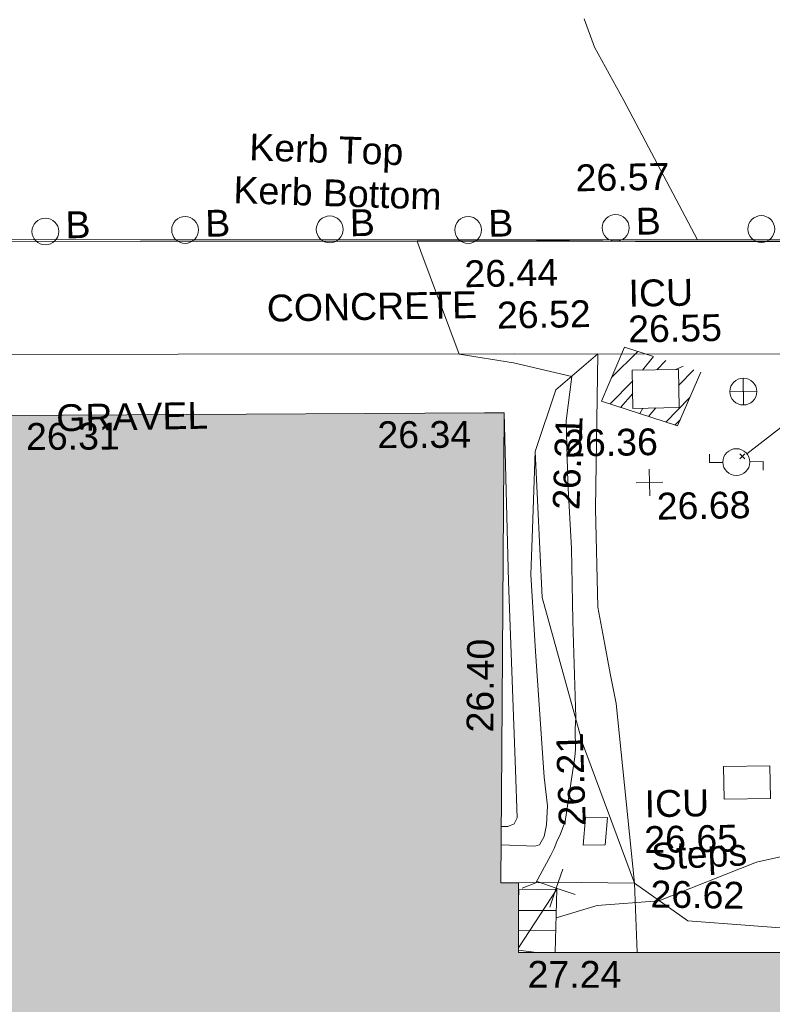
# Model space of a CAD drawing. Header units: millimetres. Extents: x -287732 to 520720, y -88450 to 287754.
# Tile 186 of 256: x -85469 to -74943, y 159918 to 173686. Entities that reach past the tile are written whole.
import ezdxf

# ---------------------------------------------------------------- set-up
doc = ezdxf.new("R2010")
doc.units = ezdxf.units.MM
doc.linetypes.add('IMPORT-HIDDEN2 _3_', pattern=[4762.5, 3175, -1587.5])
doc.linetypes.add('IMPORT-UG_ELEC_STREET LIGHTING_QLB2 _2_', pattern=[2700, 1500, -300.0000000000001, 0, -250, 150, -300.0000000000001, 0, -200])
for name, color, linetype, lineweight, true_color in [('00_TOPO_FOOTPATH', 7, 'Continuous', 9, 0xa50000), ('00_TOPO_FURN_BOLLARD', 7, 'Continuous', 9, 0x666666), ('00_TOPO_FURN_LAMP_POST', 7, 'Continuous', 9, 0x666666), ('00_TOPO_FURN_SIGN', 7, 'Continuous', 9, 0x666666), ('00_TOPO_KERB_BOTTOM', 1, 'Continuous', 9, 0xff0000), ('00_TOPO_KERB_TOP', 7, 'Continuous', 9, 0xa500a5), ('00_TOPO_LEVEL_SPOT', 7, 'Continuous', 9, 0x666666), ('00_TOPO_SERV_IC', 5, 'Continuous', 9, 0x0000ff), ('00_UAV_BUILDING_OUTLINE', 5, 'Continuous', 9, 0x0000ff), ('00_UAV_FORM_LINES', 7, 'Continuous', 9, 0x666666), ('00_UAV_SLOPE_BOTTOM', 30, 'Continuous', 9, 0xff7f00), ('00_UAV_SLOPE_TOP', 40, 'Continuous', 9, 0xffbf00), ('00_UAV_STEPS', 7, 'Continuous', 9, 0x666666), ('01_DTM_CONTOUR_MNR', 7, 'Continuous', 9, 0xa5a552), ('12333-PUM-2D-U-0001-C01 - Rev2_REVIT IMPORT_dwg', 7, 'Continuous', 9, 0x767676), ('A_RHA_Line', 7, 'Continuous', 9, 0x00a600), ('PUM-CHAMBER EXTENTS', 6, 'IMPORT-HIDDEN2 _3_', 9, 0xff00ff), ('PUM-ELECTRIC-SL-QLB2', 7, 'IMPORT-UG_ELEC_STREET LIGHTING_QLB2 _2_', 9, 0xff7f7f)]:
    doc.layers.add(name, color=color, linetype=linetype, lineweight=lineweight, true_color=true_color)
for name, color, linetype, lineweight in [('00_TOPO_SURFACE', 7, 'Continuous', 9), ('00_TOPO_SURVEY_TEXT', 7, 'Continuous', 9), ('A_RHA_Detail', 7, 'Continuous', 9), ('GEN-TEXT', 7, 'Continuous', 9)]:
    doc.layers.add(name, color=color, linetype=linetype, lineweight=lineweight)
doc.styles.add('Swis721 Lt BT_2', font='swissl.ttf', dxfattribs={"height": 375})

# ---------------------------------------------------------------- blocks, each defined once
blk = doc.blocks.new('12333-PUM-2D-U-0001-C01 - Rev2_REVIT IMPORT_dwg_MSL_Bollard_2-2077182-Site Location Plan Proposed')
at = {"layer": '00_TOPO_FURN_BOLLARD', "color": 254, "true_color": 0xcccccc}
blk.add_circle((0, 0), 62.50000000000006, dxfattribs=at)
blk = doc.blocks.new('12333-PUM-2D-U-0001-C01 - Rev2_REVIT IMPORT_dwg_MSL_RoadSign_SYM-2077193-Site Location Plan Proposed')
at = {"layer": '00_TOPO_FURN_SIGN', "color": 254, "true_color": 0xcccccc}
for p, q in [((-0.2287617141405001, -500.0000000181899), (-0.2287617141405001, 499.9999999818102)), ((-500.2287617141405, 0), (499.7712382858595, 0))]:
    blk.add_line(p, q, dxfattribs=at)
blk.add_circle((-0.2287617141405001, 0), 500.0000000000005, dxfattribs=at)
blk = doc.blocks.new('12333-PUM-2D-U-0001-C01 - Rev2_REVIT IMPORT_dwg_MSL_Lamp_Post_SYM-2077199-Site Location Plan Proposed')
at = {"layer": '00_TOPO_FURN_LAMP_POST', "color": 254, "true_color": 0xcccccc, "flags": 128}
for points in [[(-500.1060478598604, 0), (-1000.212095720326, 0), (-1000.212095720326, 316.7338303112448)], [(500.1060478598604, 0), (1000.21209571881, 0), (1000.21209571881, -316.7338303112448)]]:
    blk.add_lwpolyline(points, dxfattribs=at)
at = {"layer": '00_TOPO_FURN_LAMP_POST', "color": 254, "true_color": 0xcccccc}
blk.add_circle((0, 0), 500.1060478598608, dxfattribs=at)
blk = doc.blocks.new('12333-PUM-2D-U-0001-C01 - Rev2_REVIT IMPORT_dwg_MM-2077200-Site Location Plan Proposed')
at = {"layer": '00_TOPO_LEVEL_SPOT', "color": 254, "true_color": 0xcccccc, "flags": 128}
for points in [[(500.0000000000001, 0), (0, 0), (0, 500.0000000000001)], [(0, -500.0000000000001), (0, 0), (-500.0000000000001, 0)]]:
    blk.add_lwpolyline(points, dxfattribs=at)
blk = doc.blocks.new('12333-PUM-2D-U-0001-C01 - Rev2_REVIT IMPORT_dwg_MSL_Node_Linework_1-2077247-Site Location Plan Proposed')
at = {"layer": '00_UAV_STEPS', "color": 254, "true_color": 0xcccccc, "flags": 128}
for points in [[(256.5421955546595, 704.8438894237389), (0, 0), (-704.8438894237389, 256.5421955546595)], [(704.8438894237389, -256.5421955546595), (0, 0), (-256.5421955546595, -704.8438894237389)]]:
    blk.add_lwpolyline(points, dxfattribs=at)
blk = doc.blocks.new('12333-PUM-2D-U-0001-C01 - Rev2_REVIT IMPORT_dwg_MGS62954_T2_Galway_ITM_3d_Rev1-2077680-Site Location Plan Proposed')
at = {"layer": '00_TOPO_FOOTPATH', "color": 254, "true_color": 0xcccccc, "flags": 128}
blk.add_lwpolyline([(533836387.6234747, 725725624.8447623), (533833517.226078, 725725664.3832948), (533830219.9809559, 725725707.8916245), (533826377.0756823, 725725781.4695009), (533821669.9097563, 725725859.5038216), (533817063.1153104, 725725932.8649831), (533814544.5151682, 725725983.1940178), (533814557.2895584, 725725267.2749349), (533814560.2146097, 725725258.0757767), (533814565.7066429, 725725103.0057933)], dxfattribs=at)
at = {"layer": '00_TOPO_KERB_BOTTOM', "color": 254, "true_color": 0xcccccc, "flags": 128}
blk.add_lwpolyline([(533818526.4492689, 725727516.5343205), (533821171.3506325, 725727466.1168612), (533825429.7264162, 725727393.9468404), (533828095.0327342, 725727346.7202424), (533831529.9102206, 725727283.7645286), (533832983.4816803, 725727209.6998531), (533833978.1392586, 725727002.5027741), (533834747.6273027, 725726682.3504695), (533835569.4565758, 725726243.523773), (533836301.833605, 725725721.8819588), (533836860.3533814, 725725275.6580957), (533837341.0197066, 725724785.2429581), (533837765.1964375, 725724228.8865575), (533838077.3258609, 725723732.5798051), (533838388.6348773, 725723150.1501577), (533838565.2805976, 725722608.2116239), (533838653.5235028, 725722221.9474597), (533838703.7738562, 725721857.1919314), (533838733.0939331, 725721095.8334484), (533838730.8986408, 725720276.2913003)], dxfattribs=at)
at = {"layer": '00_TOPO_KERB_TOP', "color": 254, "true_color": 0xcccccc, "flags": 128}
blk.add_lwpolyline([(533818526.122595, 725727494.2731825), (533821170.9498477, 725727443.857136), (533825429.3405753, 725727371.6868621), (533828094.631532, 725727324.4605361), (533831529.139562, 725727261.5115939), (533831911.3051815, 725727242.0388858), (533832980.628125, 725727187.5530493), (533833971.5343225, 725726981.1374205), (533834738.085928, 725726662.2068471), (533835557.706957, 725726224.5592717), (533836288.4171507, 725725704.1046757), (533836485.5288211, 725725546.624252), (533836845.4002426, 725725259.1085314), (533837324.1528249, 725724770.6459513), (533837746.8840422, 725724216.185507), (533838058.0615612, 725723721.3923467), (533838368.0755695, 725723141.3855362), (533838543.8009537, 725722602.2705395), (533838631.6018019, 725722217.9413832), (533838681.5692161, 725721855.2396445), (533838710.8294646, 725721095.4347324), (533838708.6354003, 725720276.3509365)], dxfattribs=at)
at = {"layer": '00_TOPO_SERV_IC', "color": 254, "true_color": 0xcccccc}
for p, q in [((533828015.4000002, 725725523.4000002), (533828015.4000002, 725724990.0000001)), ((533828015.4000002, 725725523.4000002), (533828663.1000001, 725725523.4000002)), ((533828663.1000001, 725725523.4000002), (533828663.1000001, 725724990.0000001)), ((533828015.4000002, 725724990.0000001), (533828663.1000001, 725724990.0000001)), ((533829196.5000002, 725719503.6), (533829196.5000001, 725719960.8000002)), ((533829844.2000002, 725719960.8000002), (533829196.5000001, 725719960.8000002)), ((533829844.2000002, 725719503.6), (533829844.2000002, 725719960.8000002)), ((533829196.5000002, 725719503.6), (533829844.2000002, 725719503.6)), ((533827253.4000001, 725719275.0000001), (533827215.3000002, 725718894)), ((533827253.4000001, 725719275.0000001), (533827558.2, 725719275.0000001)), ((533827558.2, 725719275.0000001), (533827520.1000001, 725718894.0000001)), ((533827215.3000002, 725718894), (533827520.1000001, 725718894.0000001))]:
    blk.add_line(p, q, dxfattribs=at)
at = {"layer": '00_TOPO_SURFACE', "color": 254, "true_color": 0xcccccc, "flags": 128}
blk.add_lwpolyline([(533838694.1931184, 725721527.4330354), (533837600, 725721470.0000001), (533836530.0000001, 725721310.0000002), (533836090, 725721080.0000001), (533835720, 725720890.0000001), (533834830.0000001, 725720760), (533832860, 725720830), (533831380.0000001, 725720820.0000002), (533831380.0000001, 725720060.0000002), (533831470, 725718560.0000002), (533831470, 725717920.0000001), (533831260.0000001, 725717670), (533830380, 725717650.0000001), (533828660.0000001, 725717810.0000002), (533827920.0000001, 725718350.0000001), (533827230.0000001, 725720320.0000002), (533826700.0000001, 725722370), (533826640.0000001, 725724410), (533826940.0000002, 725725270.0000001), (533827536.0658649, 725725759.2789886)], dxfattribs=at)
at = {"layer": '00_UAV_FORM_LINES', "color": 254, "true_color": 0xcccccc, "flags": 128}
for points in [[(533827536.0658649, 725725759.2789886), (533827466.6590001, 725723598.5295), (533827475.659, 725722218.5295), (533827563.6590002, 725721693.5295), (533827632.659, 725721286.5295), (533827708.659, 725720869.5294999), (533827920.0000001, 725718350.0000001), (533827941.0469573, 725717382.2804527)], [(533826298.62165, 725718383.0269095), (533827176.5385003, 725718373.6165004), (533827920.0000002, 725718350.0000004)]]:
    blk.add_lwpolyline(points, dxfattribs=at)
at = {"layer": '00_UAV_SLOPE_BOTTOM', "color": 254, "true_color": 0xcccccc, "flags": 128}
blk.add_lwpolyline([(533826215.2574949, 725724958.249195), (533826235.5385, 725722600.6165), (533826284.1539985, 725719963.4249538), (533826296.5385, 725719291.6165), (533826255.5385, 725719208.6165), (533826162.5385, 725719173.6165001), (533826072.5545952, 725719174.9549335)], dxfattribs=at)
at = {"layer": '00_UAV_SLOPE_TOP', "color": 254, "true_color": 0xcccccc, "flags": 128}
blk.add_lwpolyline([(533826066.2793279, 725718920.6383259), (533826537.5385, 725718891.6165001), (533826601.5385, 725718908.6165001), (533826668.5385, 725719025.6165001), (533826705.5385001, 725719187.6165001), (533826723.5385001, 725719455.6165), (533826686.5385001, 725719856.6165001), (533826593.5385, 725721612.6165), (533826549.5385001, 725722690.6165001), (533826583.0774707, 725723328.0849552), (533826640.0000001, 725724410)], dxfattribs=at)
at = {"layer": '00_UAV_STEPS', "color": 254, "true_color": 0xcccccc}
for p, q in [((533826834.3000001, 725718284.4000002), (533826282.3937607, 725717474.9375159)), ((533826294.2412936, 725718137.9084573), (533826300.9000002, 725718284.4000002)), ((533826834.3000001, 725718284.4000002), (533826300.9000002, 725718284.4000002)), ((533826834.3000001, 725718284.4000002), (533826797.5631222, 725717402.7149265)), ((533826821.1099741, 725717988.6969604), (533826291.6981937, 725717995.6002262)), ((533826816.6756153, 725717709.4497825), (533826286.6779047, 725717714.6720701)), ((533826534.2580051, 725717407.4202852), (533826281.8316249, 725717443.4811966))]:
    blk.add_line(p, q, dxfattribs=at)
at = {"layer": '01_DTM_CONTOUR_MNR', "color": 254, "true_color": 0xcccccc, "flags": 128}
for points in [[(533826352.0478671, 725718309.5179503), (533826540.0000001, 725718380.0000001), (533826759.6391014, 725718761.3704919), (533826805.5773857, 725718854.5469127), (533826845.1232384, 725718954.2530736), (533826897.674356, 725719059.7136701), (533826966.3896436, 725719232.0895797), (533827117.2085203, 725720129.8026028), (533827127.9881189, 725720233.1009903), (533827129.3478261, 725720522.877038), (533827140, 725720680.0000002), (533827125.4651163, 725721875.9114779), (533827123.8238595, 725722034.88346), (533827122.7188154, 725722288.7079203), (533827122.4239009, 725723044.7810366), (533827087.5576448, 725723973.2268769), (533827079.203869, 725724831.3764882), (533827170.0000001, 725725450.0000004), (533826576.3053114, 725725601.2219487), (533826356.17399, 725725657.8916975), (533825600, 725725790), (533825089.7972397, 725727233.3760192), (533825040.0000001, 725727380.0000001), (533825430.0000002, 725727374.0211641), (533826706.9834088, 725727356.3951737), (533828098.1698807, 725727344.5096419), (533828728.0375097, 725727333.5208819), (533828960.0000001, 725727330.0000001), (533827961.5618719, 725729294.426435), (533827567.8616353, 725730051.4195868), (533827430.0000002, 725730450.0000002)], [(533826819.4578582, 725717884.6574209), (533827392.5852867, 725718047.701323), (533828260.0000001, 725718100), (533829634.6029496, 725718616.1972928), (533830888.1248801, 725718874.5809609), (533831460.0000001, 725718810.0000002), (533831889.6865706, 725719254.5693703), (533832172.8050988, 725719532.9261103)]]:
    blk.add_lwpolyline(points, dxfattribs=at)
for name, p, xscale, yscale, zscale in [('12333-PUM-2D-U-0001-C01 - Rev2_REVIT IMPORT_dwg_MSL_Bollard_2-2077182-Site Location Plan Proposed', (533819842.8187903, 725727606.0569136), 3, 3, 3), ('12333-PUM-2D-U-0001-C01 - Rev2_REVIT IMPORT_dwg_MSL_Bollard_2-2077182-Site Location Plan Proposed', (533821797.0558347, 725727593.6479769), 3, 3, 3), ('12333-PUM-2D-U-0001-C01 - Rev2_REVIT IMPORT_dwg_MSL_Bollard_2-2077182-Site Location Plan Proposed', (533823819.5076232, 725727565.9003216), 3, 3, 3), ('12333-PUM-2D-U-0001-C01 - Rev2_REVIT IMPORT_dwg_MSL_Bollard_2-2077182-Site Location Plan Proposed', (533825754.8584738, 725727524.63455), 3, 3, 3), ('12333-PUM-2D-U-0001-C01 - Rev2_REVIT IMPORT_dwg_MSL_Bollard_2-2077182-Site Location Plan Proposed', (533827818.2565176, 725727517.3851426), 3, 3, 3), ('12333-PUM-2D-U-0001-C01 - Rev2_REVIT IMPORT_dwg_MSL_Bollard_2-2077182-Site Location Plan Proposed', (533829854.7376666, 725727465.741562), 3, 3, 3), ('12333-PUM-2D-U-0001-C01 - Rev2_REVIT IMPORT_dwg_MSL_RoadSign_SYM-2077193-Site Location Plan Proposed', (533829563.9006276, 725725197.9975255), 0.375, 0.375, 0.375), ('12333-PUM-2D-U-0001-C01 - Rev2_REVIT IMPORT_dwg_MSL_Lamp_Post_SYM-2077199-Site Location Plan Proposed', (533829448.7868425, 725724212.8683753), 0.375, 0.375, 0.375), ('12333-PUM-2D-U-0001-C01 - Rev2_REVIT IMPORT_dwg_MM-2077200-Site Location Plan Proposed', (533828230, 725723950.0000002), 0.375, 0.375, 0.375), ('12333-PUM-2D-U-0001-C01 - Rev2_REVIT IMPORT_dwg_MSL_Node_Linework_1-2077247-Site Location Plan Proposed', (533826826.0849766, 725718301.9903878), 0.375, 0.375, 0.375)]:
    blk.add_blockref(name, p, dxfattribs=dict(xscale=xscale, yscale=yscale, zscale=zscale))
at = {"layer": '00_TOPO_FOOTPATH', "color": 251, "true_color": 0x666666, "insert": (533826136.5983148, 725726512.8132839), "char_height": 375, "width": 1495.902363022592, "attachment_point": 1, "line_spacing_factor": 1.005061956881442, "style": 'Swis721 Lt BT_2'}
blk.add_mtext('26.52', dxfattribs=at)
at = {"layer": '00_TOPO_FURN_BOLLARD', "char_height": 375, "width": 398.9072968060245, "attachment_point": 1, "line_spacing_factor": 1.005061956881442, "style": 'Swis721 Lt BT_2'}
for insert in [(533820125.5771101, 725727880.2542635), (533822079.8141544, 725727867.8453269), (533824102.265943, 725727840.0976715), (533826037.6167936, 725727798.8318999), (533828101.0148373, 725727791.5824925)]:
    blk.add_mtext('B', dxfattribs=dict(at, insert=insert))
at = {"layer": '00_TOPO_KERB_BOTTOM', "color": 251, "true_color": 0x666666, "insert": (533822493.5031157, 725728332.2520624), "char_height": 375, "width": 3414.456504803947, "attachment_point": 1, "rotation": 357.15513166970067, "line_spacing_factor": 1.005061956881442, "style": 'Swis721 Lt BT_2'}
blk.add_mtext('Kerb Bottom', dxfattribs=at)
at = {"layer": '00_TOPO_KERB_BOTTOM', "color": 251, "true_color": 0x666666, "insert": (533825692.0736006, 725727098.8237027), "char_height": 375, "width": 1495.902363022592, "attachment_point": 1, "line_spacing_factor": 1.005061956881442, "style": 'Swis721 Lt BT_2'}
blk.add_mtext('26.44', dxfattribs=at)
at = {"layer": '00_TOPO_KERB_TOP', "color": 251, "true_color": 0x666666, "insert": (533822725.3674966, 725728926.5471224), "char_height": 375, "width": 2493.170605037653, "attachment_point": 1, "rotation": 357.15513166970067, "line_spacing_factor": 1.005061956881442, "style": 'Swis721 Lt BT_2'}
blk.add_mtext('Kerb Top', dxfattribs=at)
at = {"layer": '00_TOPO_KERB_TOP', "color": 251, "true_color": 0x666666, "insert": (533827270.0003507, 725728412.8682762), "char_height": 375, "width": 1495.902363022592, "attachment_point": 1, "line_spacing_factor": 1.005061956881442, "style": 'Swis721 Lt BT_2'}
blk.add_mtext('26.57', dxfattribs=at)
at = {"layer": '00_TOPO_LEVEL_SPOT', "insert": (533828325.0808527, 725723802.6102245), "char_height": 375, "width": 1495.902363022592, "attachment_point": 1, "line_spacing_factor": 1.005061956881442, "style": 'Swis721 Lt BT_2'}
blk.add_mtext('26.68', dxfattribs=at)
at = {"layer": '00_TOPO_SERV_IC', "color": 251, "true_color": 0x666666, "char_height": 375, "attachment_point": 1, "line_spacing_factor": 1.005061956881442, "style": 'Swis721 Lt BT_2'}
for s, insert, width in [('ICU', (533827982.2238795, 725726787.2236648), 1021.012723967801), ('26.55', (533827968.3130546, 725726286.7652372), 1495.902363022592), ('ICU', (533828082.6111335, 725719644.5746866), 1021.012723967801), ('26.65', (533828068.7003084, 725719144.116259), 1495.902363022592)]:
    blk.add_mtext(s, dxfattribs=dict(at, insert=insert, width=width))
at = {"layer": '00_TOPO_SURFACE', "color": 251, "true_color": 0x666666, "insert": (533827044.7198178, 725724706.2319477), "char_height": 375, "width": 1495.902363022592, "attachment_point": 1, "line_spacing_factor": 1.005061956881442, "style": 'Swis721 Lt BT_2'}
blk.add_mtext('26.36', dxfattribs=at)
at = {"layer": '00_TOPO_SURVEY_TEXT', "color": 251, "true_color": 0x666666, "char_height": 375, "attachment_point": 1, "line_spacing_factor": 1.005061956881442, "style": 'Swis721 Lt BT_2'}
for s, insert, width in [('CONCRETE', (533822920.6006326, 725726666.7792614), 3286.236302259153), ('GRAVEL', (533819949.2240579, 725725184.977447), 2322.210334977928)]:
    blk.add_mtext(s, dxfattribs=dict(at, insert=insert, width=width))
at = {"layer": '00_UAV_BUILDING_OUTLINE', "color": 251, "true_color": 0x666666, "char_height": 375, "width": 1495.902363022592, "attachment_point": 1, "line_spacing_factor": 1.005061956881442, "style": 'Swis721 Lt BT_2'}
for s, insert, rotation in [('26.31', (533819524.485438, 725724931.9760755), 359.28808283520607), ('26.34', (533824438.4279253, 725724870.9157306), 359.2880828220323), ('26.40', (533825609.8830412, 725720500.5382015), 88.58651233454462), ('27.24', (533826408.1680498, 725717290.321995), 358.9762124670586)]:
    blk.add_mtext(s, dxfattribs=dict(at, insert=insert, rotation=rotation))
at = {"layer": '00_UAV_SLOPE_BOTTOM', "color": 251, "true_color": 0x666666, "insert": (533826880.547603, 725719157.5295776), "char_height": 375, "width": 1495.902363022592, "attachment_point": 1, "rotation": 90.89999403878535, "line_spacing_factor": 1.005061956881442, "style": 'Swis721 Lt BT_2'}
blk.add_mtext('26.21', dxfattribs=at)
at = {"layer": '00_UAV_SLOPE_TOP', "color": 251, "true_color": 0x666666, "insert": (533826867.0678897, 725723597.1072248), "char_height": 375, "width": 1495.902363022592, "attachment_point": 1, "rotation": 86.98828815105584, "line_spacing_factor": 1.005061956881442, "style": 'Swis721 Lt BT_2'}
blk.add_mtext('26.31', dxfattribs=at)
at = {"layer": '00_UAV_STEPS', "char_height": 375, "attachment_point": 1, "line_spacing_factor": 1.005061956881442, "style": 'Swis721 Lt BT_2'}
for s, insert, width, rotation in [('Steps', (533828156.3413806, 725718904.45399), 1552.889119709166, 1.944979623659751), ('26.62', (533828149.3573405, 725718383.0210868), 1495.902363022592, 358.1535440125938)]:
    blk.add_mtext(s, dxfattribs=dict(at, insert=insert, width=width, rotation=rotation))
blk = doc.blocks.new('12333-PUM-2D-U-0001-C01 - Rev2_REVIT IMPORT_dwg-1620468-Site Location Plan Proposed')
at = {"layer": 'PUM-CHAMBER EXTENTS', "true_color": 0xffaaff}
h = blk.add_hatch(dxfattribs=at)
h.set_pattern_fill('FP_3', color=211, style=0, pattern_type=2)
h.set_pattern_definition([(45, (-533641079.65, -725615854.3560001), (-265.1650429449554, 265.1650429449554), []), (45, (-533640902.873, -725615854.3560001), (-265.1650429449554, 265.1650429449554), [])])
h.paths.add_polyline_path([(187555.3501528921, 108878.6438213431), (187893.3501528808, 109626.6438213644), (186834.3501528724, 109993.6438213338), (186496.3501528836, 109245.6438213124), (186935.0166675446, 109093.6224701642)])
h.paths.add_polyline_path([(186935.7501529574, 109135.643821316), (186945.0606845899, 109669.0438213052), (187583.4501529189, 109669.0438212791), (187574.1396212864, 109135.6438212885)])
at = {"layer": 'GEN-TEXT', "color": 253, "true_color": 0xaaaaaa}
for p, q in [((188418.9948138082, 108403.2884822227), (188489.7054919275, 108473.9991603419)), ((188489.7054919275, 108403.2884822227), (188418.9948138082, 108473.9991603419))]:
    blk.add_line(p, q, dxfattribs=at)
at = {"layer": 'PUM-CHAMBER EXTENTS', "color": 211, "true_color": 0xffaaff, "flags": 128}
blk.add_lwpolyline([(187893.3501528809, 109626.6438213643), (187555.3501528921, 108878.6438213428), (186496.3501528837, 109245.6438213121), (186834.3501528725, 109993.6438213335)], close=True, dxfattribs=at)
at = {"layer": 'PUM-ELECTRIC-SL-QLB2', "color": 254, "true_color": 0xffd4d4, "flags": 128}
blk.add_lwpolyline([(188518.8919603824, 108471.0539726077), (190656.3501529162, 110080.6438213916), (195354.2481988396, 109912.663424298)], dxfattribs=at)
blk.add_blockref('12333-PUM-2D-U-0001-C01 - Rev2_REVIT IMPORT_dwg_MGS62954_T2_Galway_ITM_3d_Rev1-2077680-Site Location Plan Proposed', (-533641079.6498471, -725615854.3561786))

msp = doc.modelspace()

# ---------------------------------------------------------------- hatches: boundary and pattern name
at = {"layer": 'A_RHA_Detail', "true_color": 0xc0c0c0}
h = msp.add_hatch(color=9, dxfattribs=at)
h.paths.add_polyline_path([(-80880.60083809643, -68502.79057078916), (-80400.865924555, -68483.41509113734), (-80400.865924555, -62984.64684185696), (-24474.85765177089, -63009.32043784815), (-24456.14471271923, -50840.30023858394), (-36622.55041039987, -50831.65104353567), (-36622.55041039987, -44228.57792613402), (-50959.0526582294, -44218.38599194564), (-50959.0526582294, -42573.78171514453), (-54563.9325804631, -42571.21897729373), (-54565.69773352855, -45054.17447474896), (-92408.82109321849, -45027.27149621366), (-92411.78875845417, -49201.74309222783), (-100061.9988811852, -49201.74309222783), (-100052.2214449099, -64852.82557838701), (-86120.90825229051, -64852.82557838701), (-86092.1662649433, -62957.90041523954), (-84861.10047608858, -62957.90041523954), (-84854.79052929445, -68240.109737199), (-80870.60226892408, -68240.10973722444)])
h.paths.add_polyline_path([(-137238.9269902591, -68461.9384092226), (-132719.7426408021, -68433.0633692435), (-132847.0731201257, -62850.04282283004), (-130454.6837966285, -62916.63108078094), (-130498.2830220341, -61355.85393642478), (-117581.136331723, -61423.42893438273), (-117492.3908565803, -49183.91309190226), (-125136.5200282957, -49178.47881952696), (-125133.572703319, -45032.61887136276), (-163007.1824077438, -45005.6942194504), (-163007.1824076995, -44090.2963411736), (-163123.8521269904, -44090.21339942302), (-163122.6389897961, -42383.75184302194), (-166563.8543419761, -42383.75184298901), (-166565.034908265, -44044.39824208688), (-193158.4656786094, -44025.49275805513), (-193195.152889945, -62863.65652504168), (-137269.7106414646, -62916.63108078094), (-137254.3708868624, -65679.90523788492)])
h.paths.add_polyline_path([(120310.9497607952, -32334.28230164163), (120312.4652266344, -31610.73011961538), (133451.2244789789, -31638.24899384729), (133469.2230092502, -19717.98315780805), (121295.7536929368, -19692.48606430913), (121319.8434528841, -8190.941560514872), (112277.0825930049, -8172.001674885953), (112263.1770823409, -14811.1234547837), (78285.85310969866, -14739.95861438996), (78292.82277619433, -8167.077575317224), (75241.99098605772, -8160.673431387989), (69355.76844233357, -8152.931592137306), (69353.6659720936, -9156.74635762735), (68372.60878945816, -9154.691552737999), (68372.60878945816, -13705.52853215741), (69333.7233474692, -13707.54156770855), (69325.07112547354, -16249.53369228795), (66623.4489111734, -16249.53369228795), (66619.79243935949, -17995.29925530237), (65989.07757494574, -17995.2992552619), (65985.44262772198, -19730.78799483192), (57152.23993377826, -19712.28702421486), (57127.42535098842, -31559.89463417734), (70277.87165424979, -31587.43801817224), (70277.87165431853, -32271.7414715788), (78263.96947909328, -32285.12944888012), (78266.62661740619, -31019.79372153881), (112335.8856506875, -31091.15111860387), (112335.8856506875, -32317.57330553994), (119781.4233959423, -32333.17321913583)])
h.paths.add_polyline_path([(7503.717409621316, -1791.439263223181), (15482.43097392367, -674.0213231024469), (15484.0826588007, 148.1327206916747), (56188.28042539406, 205.5276654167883), (56155.84326007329, 14338.3166313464), (18016.62665935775, 14236.48149539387), (17967.9025208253, 34313.18372071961), (21727.10644863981, 34324.0692624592), (21708.90974962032, 40608.10218321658), (18009.66447159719, 40608.10218321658), (17995.54603706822, 45483.75063442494), (9770.084204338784, 45420.6329473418), (3966.213879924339, 45446.76585222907), (3984.771235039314, 14176.56786832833), (1023.062455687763, 14176.56786837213), (-276.5134647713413, 14190.52623461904), (-231.6790044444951, 5968.135265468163), (-226.4491536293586, 193.7444677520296), (553.0869992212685, 183.4716499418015), (7477.609307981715, 143.2867586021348), (7488.638446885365, -674.0213231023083)])
h.paths.add_polyline_path([(77755.59663317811, 53.47451145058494), (77729.51881611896, 1699.844979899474), (94464.47132486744, 1659.976083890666), (94606.37913471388, 17991.390236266), (88810.4190114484, 18015.03260816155), (88799.89418497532, 14436.74271609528), (69413.88950349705, 14457.8773889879), (69377.35724448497, 99.62816357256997), (75241.99098605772, 67.32134432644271)])
h.paths.add_polyline_path([(61252.12079701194, 46453.95617366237), (105774.7348988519, 46472.68783506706), (105768.2642198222, 61852.61234306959), (92285.13876309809, 61852.61234306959), (92308.59670399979, 65784.30757140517), (96107.4668000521, 65767.60445243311), (96059.68081117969, 75209.20847378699), (101084.8427276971, 75071.88872764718), (104988.0046543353, 74765.36560406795), (108403.6894220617, 74363.8408943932), (112009.2703903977, 73787.25420861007), (115645.3524815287, 73049.69667206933), (116890.8108051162, 72761.69136252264), (120208.9929833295, 71893.18353872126), (120865.241739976, 71703.68484519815), (124135.6329506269, 70669.67317906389), (127435.6253142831, 69480.50055823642), (127820.4368670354, 69394.93141813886), (128274.3081769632, 69331.69585753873), (128731.8791144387, 69306.66104516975), (129189.9401488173, 69320.00258290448), (129645.2782985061, 69371.62688826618), (130094.6997111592, 69461.17185603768), (130535.0520071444, 69588.00939074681), (130963.246434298, 69751.24981927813), (131376.2795165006, 69949.74812590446), (131771.2541232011, 70182.11198903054), (132162.5575600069, 70460.5404660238), (132496.0921583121, 70741.69081113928), (132820.871367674, 71064.98072578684), (133117.4593294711, 71414.31364272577), (133383.77568926, 71787.23923950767), (133616.5473239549, 72178.5372844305), (133817.1647262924, 72590.54524898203), (133982.6025969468, 73017.89547513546), (134111.7005086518, 73457.59040801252), (134203.5529320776, 73906.54590458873), (134257.5155883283, 74361.61286216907), (134272.5462649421, 74819.5993153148), (134250.5259875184, 75277.29281745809), (134189.6227572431, 75731.48297747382), (134090.9274700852, 76178.98397757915), (133955.1324028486, 76616.65691993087), (133783.1900598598, 77041.43184345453), (133576.3064937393, 77450.32925647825), (133335.932843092, 77840.48103920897), (133063.7551572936, 78209.15055532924), (132761.6825665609, 78553.75185442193), (132431.8338935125, 78871.8678050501), (132076.5227905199, 79161.26705197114), (131698.2415080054, 79419.91966861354), (131299.6434187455, 79646.01139197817), (131093.5942456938, 79746.34209763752), (132146.0467355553, 83110.22226145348), (122787.7632953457, 86282.54285518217), (121604.3555412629, 82800.3591886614), (117095.9864227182, 83870.84033785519), (116841.9598400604, 83526.35449572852), (116120.5435466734, 91221.93611972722), (110237.7341284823, 91274.27491021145), (110194.3680786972, 90435.39030214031), (104988.0046543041, 90486.49901390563), (104973.2761846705, 94309.82427956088), (103746.1314668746, 94309.8242795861), (103839.9937121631, 122852.1474271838), (96365.09202306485, 122931.9599470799), (96350.3400238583, 123952.4168585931), (104555.5505249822, 123902.1925226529), (104607.3234458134, 120248.5396156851), (125502.5015002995, 120134.1933400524), (125662.0200253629, 137657.3796882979), (114479.5865733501, 137699.2256881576), (114382.306264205, 129149.9458158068), (104644.159003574, 129187.9975073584), (104577.9931702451, 126217.3903144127), (101184.4926406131, 126159.1566967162), (101264.6166812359, 135959.2655565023), (89967.23178808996, 135988.8856164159), (89927.63362986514, 125823.6463181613), (93630.53562302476, 125840.7948842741), (93580.65688892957, 122931.9599470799), (88697.38835376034, 122904.7310126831), (88679.3898954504, 95739.09143775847), (86378.25848996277, 95739.09143775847), (86378.18187189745, 96178.1008337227), (83279.50743284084, 96200.92083327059), (83273.62493422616, 95735.74732133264), (70169.67509619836, 95733.22421950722), (70166.26842742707, 96272.07409347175), (66674.99731294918, 96257.14073655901), (66654.74538556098, 95755.71092136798), (65784.77231079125, 95755.71092136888), (65887.65094984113, 117470.630565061), (53473.3427162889, 117487.9046429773), (53434.44066309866, 98570.46349063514), (40649.41626916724, 98570.46349063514), (40610.16711559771, 94406.01479078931), (38853.82372868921, 94410.36303440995), (38848.65589191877, 89463.65332729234), (40612.46601912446, 89518.45976927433), (40665.38257362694, 86257.73741128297), (38372.19584460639, 86305.72309285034), (38369.79374539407, 76901.0507917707), (50937.9512507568, 76944.40198294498), (50922.88567286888, 74598.78180889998), (56484.9061132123, 74588.85093771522), (56484.9061132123, 75194.85181995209), (92465.4037153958, 75233.0258166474), (92645.92783662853, 71766.64845094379), (89810.55521366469, 69362.83965827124), (85313.16173974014, 69360.94750420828), (85313.16173974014, 66907.4050808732), (75210.14498263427, 66903.15451589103), (75210.14498263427, 63815.70944550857), (70819.40014309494, 63815.70999200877), (70819.21601505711, 64253.35708059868), (69456.83415683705, 64253.35708059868), (69455.7195737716, 66901.99623166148), (61303.32856759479, 66898.5668068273), (61304.56054988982, 63970.32021231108), (70500.41048208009, 63970.32021219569), (70500.4088543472, 61852.59006207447), (61245.6438848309, 61848.69637488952), (61252.03558504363, 46656.49344428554)])
h.paths.add_polyline_path([(-17153.16561239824, 48569.32684293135), (-17153.16561224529, 60770.38083685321), (-29362.88357759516, 60774.70428694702), (-29362.88357759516, 67399.20394580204), (-43507.24466814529, 67405.01911303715), (-43488.5313307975, 69093.07334175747), (-45766.41866231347, 69109.32868388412), (-45794.3462003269, 67405.01911303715), (-47272.11273194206, 67404.2124544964), (-47272.44887633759, 66454.91798908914), (-86004.56386332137, 66468.63299519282), (-86006.66970787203, 60521.58362721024), (-92662.87722510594, 60521.58362721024), (-92665.2138765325, 50184.35611932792), (-79752.0168396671, 50179.78309939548), (-79752.016597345, 48591.4932381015), (-17157.7163123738, 48569.32845417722)])
h.paths.add_polyline_path([(-201056.4185878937, 48628.75479108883), (-138377.9751621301, 48634.64535779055), (-138377.9751621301, 50133.28201003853), (-125467.710581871, 50134.49626164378), (-125468.6909603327, 60566.1903686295), (-132186.8595614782, 60565.86652591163), (-132187.4203588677, 66533.0197876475), (-170643.3098734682, 66805.61809689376), (-170643.3098732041, 67738.78475848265), (-200340.0100486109, 67488.93693764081), (-200348.7171487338, 60827.78025104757), (-201057.5650552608, 60827.71357558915), (-201056.6510294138, 51102.04313372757)])
h.paths.add_polyline_path([(-240051.5126725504, 54769.19491160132), (-239444.490259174, 54811.10754483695), (-239186.5396223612, 54841.92927608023), (-238764.8191577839, 54940.98166103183), (-238382.4735933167, 55122.46891388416), (-237990.3402229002, 55354.87497234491), (-237269.2031023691, 55936.21515020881), (-237032.4836384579, 56225.56611516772), (-236793.0039602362, 56569.31473944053), (-236554.5880578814, 57004.26389721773), (-236432.7219585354, 57267.46508908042), (-236300.081527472, 57753.26238983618), (-236250.7285154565, 58017.17885684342), (-236235.6490609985, 58516.21786804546), (-236233.2538429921, 58987.85640053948), (-236213.7029795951, 59823.48083769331), (-236363.8287855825, 59820.86038205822), (-236634.0279869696, 60698.06075827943), (-236391.9547756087, 61432.19726339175), (-236225.4740089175, 61435.10319600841), (-236201.6036569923, 62637.68779596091), (-232563.5271750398, 62639.28734435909), (-232563.5271750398, 63049.03842404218), (-232732.1945866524, 63049.15302218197), (-232860.1521277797, 63457.95890274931), (-232731.606808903, 63914.24862697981), (-232560.8209656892, 63914.24862697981), (-232515.1276847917, 70598.00033009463), (-240628.6947849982, 70598.85496273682), (-240629.7923196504, 72350.98321577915), (-246412.6011212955, 72347.36085933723), (-246412.6011212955, 70616.45923936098), (-254449.5805725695, 70618.60952619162), (-254454.637144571, 70754.06491720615), (-254469.7140363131, 73191.66276250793), (-263883.2532625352, 73267.83063688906), (-263902.4181505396, 68260.74348553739), (-263714.8217520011, 68259.82096572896), (-263552.9672900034, 67819.65434396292), (-263719.0883117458, 67392.2068408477), (-263913.6298699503, 67392.20684284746), (-263956.7001913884, 58633.76423459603), (-260181.1963171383, 58611.22607638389), (-260192.3146983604, 56354.25111579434), (-257184.684388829, 56339.46086021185), (-257213.4419957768, 57092.93866021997), (-257338.5163846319, 57093.27331223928), (-257471.0109294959, 57531.74572308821), (-257338.5163845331, 58062.22513696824), (-257203.4956297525, 58064.06881289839), (-257173.5751889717, 58598.54056692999), (-256478.2273617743, 58575.27357994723), (-256478.2273617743, 58788.51859473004), (-256013.0091299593, 58911.92701534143), (-255397.0786664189, 58780.99767617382), (-255397.0786664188, 58595.982422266), (-243809.885361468, 58585.92793201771), (-243805.3570672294, 58352.04527760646), (-243740.939469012, 57884.52572680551), (-243619.0830608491, 57421.84877545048), (-243424.3877545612, 56943.65915412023), (-243247.1437899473, 56608.24157713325), (-243003.0710579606, 56249.99021479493), (-242732.2093200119, 55932.75703082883), (-242371.7230178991, 55603.12658811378), (-242141.255125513, 55424.88676767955), (-241804.9643037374, 55216.88439822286), (-241529.4640827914, 55077.02869055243), (-241100.6275144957, 54917.18295003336), (-240836.2134980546, 54840.82833176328), (-240453.4486195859, 54788.60784130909), (-240218.9578693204, 54777.28227442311)])
h.paths.add_polyline_path([(40276.69022552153, 59895.36417752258), (40328.62676029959, 69196.9439153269), (36588.99968785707, 69217.8245910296), (36619.46637569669, 74674.25962428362), (32264.36460078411, 74687.02318924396), (32233.48293867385, 69156.26826306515), (11916.69390495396, 69269.70959686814), (11966.66200111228, 78218.75165974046), (29087.509017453, 78123.15526808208), (29143.44567205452, 88141.1370047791), (15719.348796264, 88216.09212953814), (15732.60379610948, 90589.9978889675), (4594.294101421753, 90652.19003489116), (4525.129359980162, 78265.12250449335), (10096.76365553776, 78234.01258731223), (10077.43887221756, 74773.03821910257), (4547.641142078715, 74803.91453678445), (4465.579974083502, 60107.1600234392), (19125.89094760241, 60025.30234268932), (19139.86249374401, 62527.53804644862), (31738.59196305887, 62457.19146404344), (31724.55430858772, 59943.11609815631), (38369.79364225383, 59906.01157293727)])
h.paths.add_polyline_path([(-246083.0241259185, 72334.29150213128), (-246083.0594797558, 72334.30275087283), (-246208.2905500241, 72334.29150213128)])
h.paths.add_polyline_path([(-114575.3004830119, 112178.0758695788), (-114575.3246435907, 112178.0758695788), (-114707.2752166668, 115801.5811617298)])
h.paths.add_polyline_path([(-154699.9178765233, 101760.4080976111), (-114382.050333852, 101776.0542914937), (-114382.050333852, 106926.9360164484), (-113755.641395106, 106927.1792101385), (-113757.5507412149, 111847.2721531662), (-114431.6837526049, 111847.2721531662), (-114431.8097758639, 112178.0758695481), (-114575.3004830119, 112178.0758695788), (-114578.9984943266, 121707.2390833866), (-123056.9849702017, 121707.2390833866), (-123068.8201032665, 156452.7036899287), (-119381.2340625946, 156454.1348067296), (-119381.2340625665, 160165.8597952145), (-115501.031452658, 160167.3662801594), (-115503.3750945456, 166206.5793118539), (-132411.7987151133, 166599.6604729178), (-132411.8243278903, 166665.6603411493), (-135275.0124468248, 166664.5490317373), (-135275.0124468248, 166628.1883101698), (-135911.3205076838, 166628.1944502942), (-135911.3479256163, 166352.1604668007), (-152521.1633846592, 166345.7146753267), (-152518.3680955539, 159142.6836790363), (-150699.3133726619, 159117.9265656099), (-150758.5477087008, 122560.691203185), (-151059.2005266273, 122560.691203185), (-151061.0981347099, 121302.4374932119), (-154138.3148337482, 121372.6012653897), (-154138.3148337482, 121865.1834517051), (-154704.3888425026, 121867.2611370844), (-154688.5451973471, 119352.3937021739), (-154745.5933227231, 119352.3715636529), (-154745.5763474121, 118722.1532660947), (-160794.1544526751, 118748.7442832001), (-160794.1544526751, 119410.5425977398), (-163852.1622693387, 119422.408321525), (-163855.0715294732, 118762.2003111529), (-167568.6765459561, 118778.5256058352), (-166634.6619849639, 124395.1277019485), (-166930.050559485, 124500.0918161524), (-167568.6765459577, 124707.6250903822), (-168028.2173235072, 124841.3808647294), (-168630.5006276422, 124991.3056740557), (-169238.2056069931, 125117.4693074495), (-169850.3952285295, 125219.6772876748), (-170466.1255403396, 125297.7720169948), (-171089.11025998, 125351.8553033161), (-171704.4065937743, 125381.1774255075), (-172325.0479971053, 125386.3595015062), (-172782.2248668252, 125374.5832362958), (-173401.7764235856, 125337.4554476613), (-174109.844898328, 125263.4341236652), (-174634.1213722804, 125190.4100126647), (-175245.0145766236, 125080.719099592), (-176047.1958093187, 124895.7675260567), (-176665.4852587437, 124724.7228134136), (-177045.3001228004, 124609.1129151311), (-177631.5127792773, 124405.2077276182), (-176665.4852586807, 118818.5158794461), (-177558.9402083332, 118822.4435768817), (-177662.2853368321, 125263.4341236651), (-176365.3912351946, 126542.9270807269), (-159462.2970490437, 126319.910391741), (-157057.7396790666, 128609.0850976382), (-157060.6673204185, 136153.1661957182), (-158638.8016610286, 137740.2441626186), (-159352.3735831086, 137740.2441626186), (-161634.4140634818, 140201.1078539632), (-168727.9404945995, 140256.8191146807), (-171035.0401161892, 137942.8847305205), (-174184.1459014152, 137942.8847305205), (-176460.1167434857, 140292.2858551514), (-177341.6856934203, 140292.2858551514), (-177341.7113613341, 140358.4281613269), (-183428.5803825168, 140356.0660244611), (-185921.6385985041, 137917.4639994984), (-185921.6385985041, 131757.3091155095), (-186906.8767412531, 131756.9267733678), (-187725.3914540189, 130809.9989183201), (-187724.058890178, 127376.1828148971), (-186481.0281350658, 126304.5577463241), (-186479.4846754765, 122327.2959175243), (-185176.2828158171, 121059.4673825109), (-180304.1129154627, 121059.4673824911), (-180304.1136492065, 118802.0484409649), (-193555.3706955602, 118802.0484409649), (-193555.368699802, 133117.8341649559), (-192593.6442938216, 133118.2073819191), (-192593.6442938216, 134200.8158367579), (-192224.6284783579, 134200.9592041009), (-192225.5653014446, 136615.0101267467), (-192595.0012460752, 136615.0101267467), (-192595.4357332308, 137734.4745165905), (-193589.2709668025, 137734.4746851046), (-193589.2685988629, 147474.570583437), (-193163.2062206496, 147492.8644732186), (-192765.7252967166, 147531.087133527), (-192359.9383250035, 147589.5931622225), (-192199.8207947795, 147616.5827294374), (-191882.7548926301, 147682.9245600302), (-191568.5380070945, 147761.6632019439), (-191257.654638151, 147852.677242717), (-190828.6072909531, 148002.2045655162), (-190647.7999969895, 148070.9514233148), (-190349.7690789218, 148197.8750094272), (-190056.9509284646, 148336.4013817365), (-189769.797051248, 148486.3169427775), (-189405.3590254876, 148698.0567944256), (-189132.906026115, 148873.2749095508), (-188867.542109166, 149059.0543929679), (-188609.6764469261, 149255.1087866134), (-188354.9814055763, 149465.3525772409), (-188079.6339208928, 149713.879248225), (-187884.9836199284, 149901.8220103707), (-187545.928247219, 150265.8040604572), (-187446.29984479, 150378.3960832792), (-187241.3270201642, 150629.2310214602), (-187046.3599558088, 150887.9197697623), (-186861.6992771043, 151154.0634500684), (-186546.1373636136, 151669.829875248), (-186524.4196769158, 151707.0632450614), (-163675.2898318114, 151669.829875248), (-163687.5843045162, 148134.07679455), (-157303.6541541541, 148136.492106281), (-157303.6541541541, 155759.91501608), (-157557.4317586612, 155765.0384228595), (-157555.9168973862, 166678.0466575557), (-187009.2021991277, 166699.7464767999), (-187013.0952111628, 162054.4009359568), (-188707.17754695, 162044.5925187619), (-188705.9961892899, 155021.5333641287), (-188737.9999316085, 154650.5326604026), (-188799.0133969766, 154283.1866125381), (-188857.2045401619, 154035.4341107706), (-188966.1106131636, 153679.3368924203), (-189102.6200311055, 153332.8820747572), (-189265.8911675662, 152998.2056672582), (-189454.9174011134, 152677.371060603), (-189645.2484685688, 152421.3220123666), (-189916.9563410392, 152104.2450531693), (-190212.7041973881, 151809.4634871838), (-190530.6686598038, 151538.7947471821), (-190868.8893671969, 151293.9075915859), (-191225.281078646, 151076.3118324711), (-191597.6465194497, 150887.3490191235), (-192092.8415776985, 150682.5621956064), (-192519.2468154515, 150561.8451365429), (-192903.8930791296, 150482.240889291), (-193187.215491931, 150440.8868273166), (-193594.1866364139, 150407.1257787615), (-193594.5952989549, 151459.9895227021), (-205369.2399268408, 151455.4201247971), (-205354.4523517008, 113350.0822379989), (-207187.1580384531, 113349.3710182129), (-207184.3024929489, 105991.0636522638), (-205312.8748221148, 105991.1901500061), (-205311.2362476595, 101769.6553082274), (-175488.6451201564, 101781.2285901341), (-175488.6451201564, 110889.6985621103), (-154703.4627663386, 110897.5679794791), (-154700.2792295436, 102691.5597281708)])
h.paths.add_polyline_path([(193735.9435693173, 113047.8274774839), (208865.0938716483, 114991.0266430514), (208976.1154123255, 114126.6471160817), (216447.8967332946, 115086.3281915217), (216038.7305308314, 118271.9702413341), (232648.5073383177, 120405.3421626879), (233425.993615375, 114352.0734369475), (240632.2017567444, 115277.6440988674), (239854.8412683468, 121329.9334727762), (256406.8682407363, 123455.8879629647), (257091.7572256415, 118089.1198988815), (264572.2871227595, 119040.8180953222), (261877.8350555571, 138524.7609215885), (259178.7147038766, 138221.6086035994), (259197.3483655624, 137439.0084132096), (254686.1480587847, 136897.0007612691), (255412.6810205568, 131314.8303176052), (240852.7447969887, 129522.4514056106), (239771.0426543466, 137918.8519126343), (240649.5822431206, 138010.1984551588), (240062.3063116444, 142776.6750342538), (239165.7694642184, 142685.0143484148), (237630.9646614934, 151018.3171732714), (266172.8791088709, 154560.7889781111), (271297.1876944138, 142612.4006970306), (276531.7397502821, 144861.098714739), (274941.5029779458, 148527.9037281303), (302074.5307653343, 160134.9084326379), (300215.9323773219, 164320.1841173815), (301528.1613272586, 164907.0997989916), (300405.1237791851, 167477.8916353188), (299016.6944531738, 166945.7181824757), (295626.7488506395, 174518.754428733), (294333.0289184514, 177537.1551681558), (287288.8475947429, 174518.754428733), (289427.6893504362, 169661.0163463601), (272956.7816584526, 162557.1203578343), (271943.2187787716, 164897.4305293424), (267016.3118217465, 162764.0369715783), (268502.3094164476, 159357.0430143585), (265200.4029574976, 157946.4096681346), (226856.416695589, 153146.7821792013), (227510.3041274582, 148852.0205334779), (228280.9873165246, 141179.0007483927), (227302.3544112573, 141050.281300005), (227895.3788235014, 136433.1758633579), (228748.5501749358, 136523.8855003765), (229602.3077302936, 128023.7667641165), (217691.2359889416, 126493.8999679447), (217642.3600127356, 126874.433267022), (215138.5007311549, 126552.8357430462), (215194.9980427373, 126112.965074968), (215015.6132226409, 126089.924757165), (214840.9672575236, 127449.66446064), (192258.7012018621, 124549.1816390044), (193486.3576426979, 114991.0266430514)])
h.paths.add_polyline_path([(-78076.24187439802, 117605.5188722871), (-78076.23951902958, 117610.0871211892), (-78070.318122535, 129485.7330792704), (-74723.15926543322, 129478.385255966), (-74723.15926543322, 125435.7860624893), (-48015.64546086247, 125380.0246061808), (-47996.55031653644, 135872.5822179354), (-61198.15919578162, 135901.5630078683), (-74714.72264144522, 135923.5088764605), (-74723.6287602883, 131865.2975510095), (-78070.318122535, 131872.642169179), (-78062.97909487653, 149549.7689430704), (-58292.26570492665, 149541.5607197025), (-58292.26570491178, 148946.2407608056), (-37707.70924046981, 148937.6946533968), (-37703.30827430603, 159740.0672041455), (-44148.26955755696, 159742.7429641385), (-44148.26955755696, 162961.3319174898), (-49829.95437583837, 162961.3319174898), (-49830.92144130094, 160632.0129326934), (-78494.09026625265, 160643.9130440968), (-78494.09026625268, 161615.1537738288), (-78739.225852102, 161615.2555472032), (-78691.7919454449, 168187.9195488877), (-90844.57645036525, 168126.8149079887), (-90962.52567694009, 152686.7636277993), (-89064.97866809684, 152685.9758215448), (-89079.54115380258, 117610.0871211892), (-78374.80218507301, 117605.6428258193)])
h.paths.add_polyline_path([(69254.82576126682, 129235.9722870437), (69259.97086178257, 136167.789247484), (86068.0992678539, 136131.0235193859), (86008.66431381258, 164703.3084147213), (58789.63167882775, 164723.511581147), (58789.63167882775, 170119.2062865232), (54460.1632489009, 170122.4198087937), (54457.21717773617, 166153.279245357), (47042.2151650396, 166158.7829869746), (47041.10931533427, 164668.9097040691), (39173.27935198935, 164674.7495545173), (39172.83712618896, 164078.9539098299), (17014.87910992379, 164095.4005254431), (17002.38841206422, 147267.1142245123), (12659.63471563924, 147267.1142245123), (12653.60087534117, 139137.9291796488), (17031.41608901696, 139134.6797717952), (17024.5879174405, 129935.3194463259), (39191.34773726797, 129918.8662983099), (39191.34773726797, 129258.2867272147), (69014.0340609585, 129236.1510132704)])
h.paths.add_polyline_path([(39265.62356917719, 139467.8223435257), (33050.91021530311, 139484.1586867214), (33087.56357182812, 153427.9220784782), (39277.60130889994, 153411.6505991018), (39277.60130890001, 152830.3127277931), (43058.29603858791, 152820.3745823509), (43024.83899408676, 140092.5601633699), (39267.2657899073, 140092.5601633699)])
h.paths.add_polyline_path([(1979.548949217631, 189123.2414339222), (18699.10403225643, 189180.0465563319), (18678.46874730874, 195253.6675675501), (24349.02704561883, 195272.9334348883), (24334.96888372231, 199550.7690688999), (28829.78348974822, 199566.0403168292), (28798.3577216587, 208815.6446464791), (24334.949615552, 208806.151404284), (24333.90624841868, 209113.2475694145), (16811.59093053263, 209087.6903002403), (16806.58456499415, 208843.5909093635), (6772.293057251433, 208809.4991440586), (6797.166076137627, 201488.5780549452), (-8471.058649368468, 201436.7038490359), (-8471.058649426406, 200429.0172028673), (-11856.09020770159, 200417.5164702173), (-11823.72827009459, 190892.3684138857), (-7614.729360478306, 190906.6685966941), (-7614.729360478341, 190170.8290169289), (-4608.619189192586, 190169.2993656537), (-4608.238782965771, 190916.8832264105), (1973.379031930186, 190939.2444180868), (1977.122761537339, 189837.3456693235)])
h.paths.add_polyline_path([(-20506.22133143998, 190640.0286460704), (-20122.28942212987, 206347.1214480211), (-41550.34215551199, 207015.2557957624), (-41462.26177903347, 210449.6195896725), (-31391.41053372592, 210152.0276719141), (-31078.64493155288, 223862.5743669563), (-44305.08575743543, 224230.7972280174), (-44490.79956591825, 211865.5542346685), (-47510.12209648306, 211942.9901385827), (-47722.57925071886, 203659.0205614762), (-47076.06680548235, 203635.3001465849), (-47175.4684425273, 199531.9403872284), (-46801.21126120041, 199520.4703269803), (-46873.68175963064, 195478.5899481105), (-44600.40472248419, 195425.2559779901), (-44685.88459507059, 192243.2795180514), (-38073.99929115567, 192135.6564362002), (-38104.39995468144, 191126.972250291), (-21537.79264466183, 190668.5723412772)])
h.paths.add_polyline_path([(16801.02360973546, 195961.500137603), (9656.615133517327, 196015.1086063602), (9643.838150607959, 199513.9922857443), (11631.77992468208, 199485.8321209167), (11631.7920940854, 203322.2460456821), (16806.58456511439, 203391.4855728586), (16801.0407710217, 195984.4293109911)])
h.paths.add_polyline_path([(122084.9264926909, 200536.2570557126), (122088.1805162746, 206386.1947929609), (125211.1061638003, 206386.1947929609), (125211.1162733, 206645.8932837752), (126202.7098976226, 206645.8932838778), (126203.0204769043, 207041.0477229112), (130401.4034741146, 206979.0758390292), (130444.2691124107, 209883.280297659), (126202.8383603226, 209945.8832030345), (126203.0204769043, 214624.1281189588), (127364.791950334, 214624.1281190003), (127365.2106673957, 225380.2058567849), (126159.8599207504, 225380.2527798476), (126207.4133336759, 241475.3410923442), (119482.5411291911, 241495.8747898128), (119479.2041949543, 246182.0096278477), (109943.9121324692, 246175.2196735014), (109953.2702601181, 233033.381429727), (115000.5285021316, 233033.3814296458), (114999.579292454, 208653.4991933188), (112026.3032630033, 208653.4991933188), (112024.3519988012, 200538.6761891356), (122024.6079402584, 200536.2715596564)])
h.paths.add_polyline_path([(30087.05071580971, 200986.75440713), (38030.67179071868, 201028.6865660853), (38030.67179071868, 202922.9731660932), (38109.89531492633, 202923.3913649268), (38067.25569096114, 208827.6066631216), (38013.35839378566, 208827.6672237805), (38012.38630971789, 209012.5383931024), (30044.90685988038, 208970.480297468), (30076.83023715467, 202922.9203834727)])
h.paths.add_polyline_path([(195986.2599417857, 205661.5722736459), (202896.8751332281, 206052.0074670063), (202676.8862551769, 209945.7611691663), (195766.2710618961, 209555.3259759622)])
h.paths.add_polyline_path([(-91652.40581580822, 206392.6172135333), (-79454.24421187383, 206432.5105635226), (-79629.29258199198, 238245.6998510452), (-68904.21147484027, 238215.095164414), (-68918.55832832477, 246312.9061543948), (-68918.56040493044, 246314.0782553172), (-68756.515268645, 246312.9061543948), (-68755.20581930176, 246638.9786699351), (-79620.07671794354, 246651.3624133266), (-79606.5628449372, 247343.5411849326), (-82154.50636787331, 247318.0695596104), (-82154.50636787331, 247488.1275895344), (-91640.64698348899, 247472.5371040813), (-91638.72040628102, 246846.4753752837), (-131470.3702759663, 246641.42150215), (-131470.3702759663, 250159.5419305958), (-142857.1087886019, 250176.7939677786), (-142864.0554935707, 246220.0701029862), (-165118.8027587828, 246272.3986783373), (-165040.0492656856, 253907.936045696), (-178677.4727934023, 253929.5079730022), (-178699.5521575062, 238176.7234097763), (-138599.3373496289, 238209.4781454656), (-138548.4479938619, 206627.5237025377), (-126646.6702863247, 206572.2299428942), (-126666.6805510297, 234825.8818836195), (-124962.7180531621, 234825.9534805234), (-124969.0241559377, 234688.4891474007), (-91595.61129713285, 234664.3133306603), (-91650.87307429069, 207155.5994723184)])
h.paths.add_polyline_path([(142123.7078574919, 209113.5383730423), (152768.4446292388, 209127.3137314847), (152745.2992288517, 227012.63380935), (142100.5623961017, 226998.8584508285), (142121.8067345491, 210582.5602643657)])
h.paths.add_polyline_path([(168998.8561129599, 209274.9592350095), (169026.8416078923, 226860.3446540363), (161686.6780314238, 226876.6646907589), (161647.6783165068, 209291.3037608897), (168846.6177107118, 209275.2977201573)])
h.paths.add_polyline_path([(49761.46820719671, 218476.5678095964), (49794.00484360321, 223316.1680811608), (41274.07755982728, 223363.4010619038), (41273.58999769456, 223290.8795634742), (32187.30576796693, 223351.9666549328), (32202.10532419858, 225553.2987454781), (20081.83724695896, 225634.7833114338), (20035.26675877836, 218707.7438801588), (31566.33951793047, 218630.2204881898), (31566.12891731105, 218598.8950898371), (49750.1971391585, 218476.6435849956)])
h.paths.add_polyline_path([(162361.9830851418, 234154.05208666), (162366.6425722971, 241589.9129272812), (135261.102696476, 241630.986197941), (135249.088870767, 234197.8735112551), (160249.0277027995, 234157.4671671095)])
h.paths.add_polyline_path([(176458.8604389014, 246709.5724700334), (176516.2484477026, 252173.1529804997), (168884.2833866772, 252253.3171281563), (168934.86529241, 257068.9279575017), (164355.0504715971, 257117.0331241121), (164296.1746742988, 251511.808811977), (164416.8965511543, 251510.5407811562), (164367.8024342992, 246836.573754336), (171460.1142273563, 246762.0779818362)])

# ---------------------------------------------------------------- linework, layer by layer
at = {"layer": 'A_RHA_Line', "color": 7}
for p, q in [((-83969.99448180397, 168161.3805555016), (-88969.79283527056, 168136.2413878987)), ((-78970.19612797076, 168186.5197225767), (-83969.99448180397, 168161.3805555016)), ((-78691.79194545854, 168187.9195488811), (-78970.19612797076, 168186.5197225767)), ((-78725.86386597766, 163466.7548525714), (-78691.79194545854, 168187.9195488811)), ((-78739.22585210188, 161615.255547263), (-78725.8638659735, 163466.7548525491)), ((-78493.68703554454, 161615.1536064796), (-78739.22585210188, 161615.255547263)), ((-78494.09026628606, 160643.9130440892), (-78493.68703554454, 161615.1536064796)), ((-76867.83798251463, 160643.2378715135), (-78494.09026628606, 160643.9130440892)), ((-71867.85233513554, 160641.1620235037), (-76867.8379825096, 160643.2378715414))]:
    msp.add_line(p, q, dxfattribs=at)

# ---------------------------------------------------------------- block references
at = {"layer": '12333-PUM-2D-U-0001-C01 - Rev2_REVIT IMPORT_dwg', "color": 254, "linetype": 'IMPORT-UG_ELEC_STREET LIGHTING_QLB2 _2_', "true_color": 0xffd4d4, "rotation": 0.9999999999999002}
msp.add_blockref('12333-PUM-2D-U-0001-C01 - Rev2_REVIT IMPORT_dwg-1620468-Site Location Plan Proposed', (-261895.0770586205, 55869.5817132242), dxfattribs=at)

doc.saveas('drawing.dxf')
